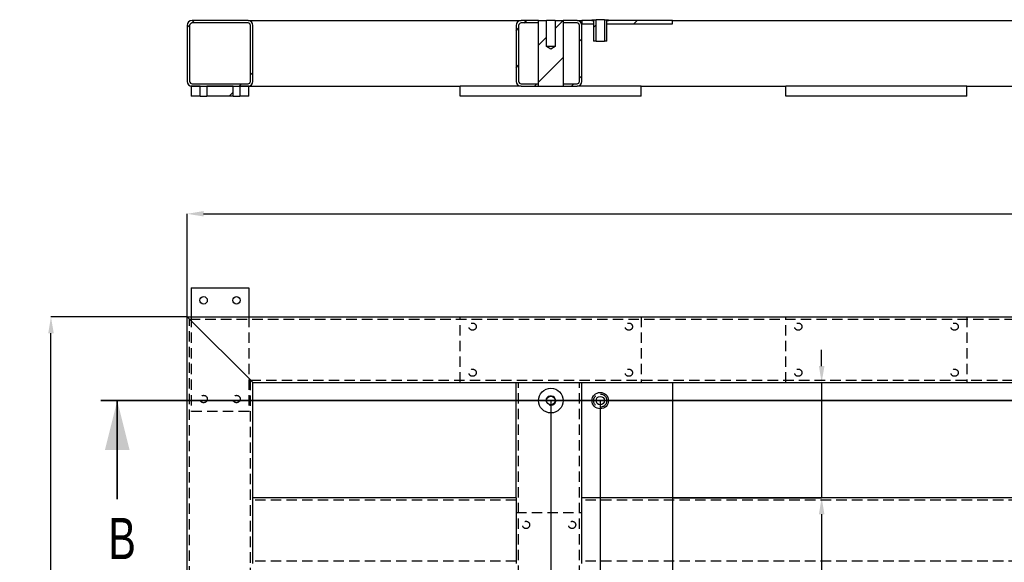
# Model space of a CAD drawing. Header units: millimetres. Extents: x 0 to 841, y 0 to 594.
# Tile 6 of 22: x 61 to 181, y 461 to 527. Entities that reach past the tile are written whole.
import ezdxf

# ---------------------------------------------------------------- set-up
doc = ezdxf.new("R2010")
doc.units = ezdxf.units.MM
doc.header["$PDSIZE"] = -1
doc.linetypes.add('HIDDEN', pattern=[1.905, 1.27, -0.635])
for name, color, linetype in [('COTES', 1, 'Continuous'), ('TRAIT-FINS', 9, 'Continuous'), ('TRAIT-TIRET', 2, 'HIDDEN')]:
    doc.layers.add(name, color=color, linetype=linetype)
doc.layers.add('TRAIT-FORT', color=4, linetype='Continuous', lineweight=25)
doc.styles.add('SLDTEXTSTYLE0', font='TXT', dxfattribs={"width": 0.75})
doc.dimstyles.new('SLDDIMSTYLE1', dxfattribs={"dimtxt": 3, "dimasz": 2, "dimexe": 0, "dimexo": 0.0625, "dimgap": 0.75, "dimtad": 0, "dimtih": 1, "dimtoh": 1, "dimdec": 0, "dimlfac": 10, "dimrnd": 1e-09, "dimzin": 12, "dimdsep": 46, "dimtxsty": 'SLDTEXTSTYLE0', "dimsah": 1, "dimcen": 0.09, "dimadec": 0, "dimazin": 3, "dimtfac": 1, "dimtdec": 0, "dimtofl": 0, "dimtmove": 0, "dimatfit": 3, "dimfxl": 1, "dimfrac": 2, "dimtolj": 1, "dimtzin": 12, "dimarcsym": 0})
doc.dimstyles.new('SLDDIMSTYLE2', dxfattribs={"dimtxt": 3, "dimasz": 2, "dimexe": 0, "dimexo": 0.0625, "dimgap": 0.75, "dimtad": 1, "dimdec": 0, "dimlfac": 10, "dimrnd": 1e-09, "dimzin": 12, "dimdsep": 46, "dimtxsty": 'SLDTEXTSTYLE0', "dimsah": 1, "dimcen": 0.09, "dimadec": 0, "dimazin": 3, "dimtfac": 1, "dimtdec": 0, "dimtofl": 0, "dimtmove": 0, "dimatfit": 3, "dimfxl": 1, "dimfrac": 2, "dimtolj": 1, "dimtzin": 12, "dimarcsym": 0})
doc.dimstyles.new('SLDDIMSTYLE3', dxfattribs={"dimtxt": 3, "dimasz": 2, "dimexe": 0, "dimexo": 0.0625, "dimgap": 0.75, "dimtad": 1, "dimdec": 0, "dimlfac": 10, "dimrnd": 1e-09, "dimzin": 12, "dimdsep": 46, "dimtxsty": 'SLDTEXTSTYLE0', "dimsah": 1, "dimcen": 0.09, "dimadec": 0, "dimazin": 3, "dimtfac": 1, "dimtdec": 0, "dimtmove": 0, "dimatfit": 0, "dimfxl": 1, "dimfrac": 2, "dimtolj": 1, "dimtzin": 12, "dimarcsym": 0})
pattern_1 = [(45, (0, 0), (-13.4704, 13.4704), []), (45, (4.49, 2e-323), (-13.4704, 13.4704), []), (45, (8.98, 4e-323), (-13.4704, 13.4704), []), (45, (13.47, 6e-323), (-13.4704, 13.4704), [])]

# ---------------------------------------------------------------- blocks, each defined once
blk = doc.blocks.new('_D_2')
at = {"layer": 'COTES', "color": 0, "lineweight": -2, "transparency": 16777216}
blk.add_line((126.04, 271.51), (323.77, 271.51), dxfattribs=at)
at = {"layer": 'Defpoints', "color": 0, "transparency": 16777216}
for p in [(303.76, 491.1), (125.98, 271.51), (323.77, 271.51)]:
    blk.add_point(p, dxfattribs=at)
at = {"layer": 'COTES', "color": 0, "transparency": 16777216, "insert": (328.27, 271.51), "char_height": 3, "attachment_point": 5, "style": 'SLDTEXTSTYLE0'}
blk.add_mtext('\\A1;2196', dxfattribs=at)
blk = doc.blocks.new('_D_5')
at = {"layer": 'COTES', "color": 0, "lineweight": -2, "transparency": 16777216}
blk.add_line((125.98, 480.85), (125.98, 245.62), dxfattribs=at)
at = {"layer": 'Defpoints', "color": 0, "transparency": 16777216}
for p in [(125.98, 480.91), (81.76, 261.1), (125.98, 245.62)]:
    blk.add_point(p, dxfattribs=at)
at = {"layer": 'COTES', "color": 0, "transparency": 16777216, "insert": (125.98, 241.87), "char_height": 3, "attachment_point": 5, "rotation": 90, "style": 'SLDTEXTSTYLE0'}
blk.add_mtext('\\A1;442', dxfattribs=at)
blk = doc.blocks.new('_D_6')
at = {"layer": 'COTES', "color": 0, "lineweight": -2, "transparency": 16777216}
blk.add_line((131.98, 480.85), (131.98, 245.62), dxfattribs=at)
at = {"layer": 'Defpoints', "color": 0, "transparency": 16777216}
for p in [(131.98, 480.91), (81.76, 261.1), (131.98, 245.62)]:
    blk.add_point(p, dxfattribs=at)
at = {"layer": 'COTES', "color": 0, "transparency": 16777216, "insert": (131.98, 242.06), "char_height": 3, "attachment_point": 5, "rotation": 90, "style": 'SLDTEXTSTYLE0'}
blk.add_mtext('\\A1;502', dxfattribs=at)
blk = doc.blocks.new('_D_7')
at = {"layer": 'COTES', "color": 0, "lineweight": -2, "transparency": 16777216}
blk.add_line((140.76, 469.04), (140.76, 245.62), dxfattribs=at)
at = {"layer": 'Defpoints', "color": 0, "transparency": 16777216}
for p in [(140.76, 469.1), (81.76, 261.1), (140.76, 245.62)]:
    blk.add_point(p, dxfattribs=at)
at = {"layer": 'COTES', "color": 0, "transparency": 16777216, "insert": (140.76, 242.06), "char_height": 3, "attachment_point": 5, "rotation": 90, "style": 'SLDTEXTSTYLE0'}
blk.add_mtext('\\A1;590', dxfattribs=at)
blk = doc.blocks.new('_D_8')
at = {"layer": 'COTES', "color": 0, "lineweight": -2, "transparency": 16777216}
for p, q in [((240.76, 469.04), (240.76, 253.62)), ((240.76, 253.62), (239.04, 249.62)), ((239.04, 249.62), (239.04, 245.62))]:
    blk.add_line(p, q, dxfattribs=at)
at = {"layer": 'Defpoints', "color": 0, "transparency": 16777216}
for p in [(240.76, 469.1), (81.76, 261.1), (239.04, 245.62)]:
    blk.add_point(p, dxfattribs=at)
at = {"layer": 'COTES', "color": 0, "transparency": 16777216, "insert": (239.04, 241.31), "char_height": 3, "attachment_point": 5, "rotation": 90, "style": 'SLDTEXTSTYLE0'}
blk.add_mtext('\\A1;1590', dxfattribs=at)
blk = doc.blocks.new('_D_9')
at = {"layer": 'COTES', "color": 0, "lineweight": -2, "transparency": 16777216}
for p, q in [((242.98, 480.85), (242.98, 253.62)), ((242.98, 253.62), (243.85, 249.62)), ((243.85, 249.62), (243.85, 245.62))]:
    blk.add_line(p, q, dxfattribs=at)
at = {"layer": 'Defpoints', "color": 0, "transparency": 16777216}
for p in [(242.98, 480.91), (81.76, 261.1), (243.85, 245.62)]:
    blk.add_point(p, dxfattribs=at)
at = {"layer": 'COTES', "color": 0, "transparency": 16777216, "insert": (243.85, 241.49), "char_height": 3, "attachment_point": 5, "rotation": 90, "style": 'SLDTEXTSTYLE0'}
blk.add_mtext('\\A1;1612', dxfattribs=at)
blk = doc.blocks.new('_D_10')
at = {"layer": 'COTES', "color": 0, "lineweight": -2, "transparency": 16777216}
for p, q in [((248.98, 480.85), (248.98, 253.62)), ((248.98, 253.62), (248.66, 249.62)), ((248.66, 249.62), (248.66, 245.62))]:
    blk.add_line(p, q, dxfattribs=at)
at = {"layer": 'Defpoints', "color": 0, "transparency": 16777216}
for p in [(248.98, 480.91), (81.76, 261.1), (248.66, 245.62)]:
    blk.add_point(p, dxfattribs=at)
at = {"layer": 'COTES', "color": 0, "transparency": 16777216, "insert": (248.66, 241.12), "char_height": 3, "attachment_point": 5, "rotation": 90, "style": 'SLDTEXTSTYLE0'}
blk.add_mtext('\\A1;1672', dxfattribs=at)
blk = doc.blocks.new('_D_11')
at = {"layer": 'COTES', "color": 0, "lineweight": -2, "transparency": 16777216}
for p, q in [((251.76, 469.04), (251.76, 253.62)), ((251.76, 253.62), (253.47, 249.62)), ((253.47, 249.62), (253.47, 245.62))]:
    blk.add_line(p, q, dxfattribs=at)
at = {"layer": 'Defpoints', "color": 0, "transparency": 16777216}
for p in [(251.76, 469.1), (81.76, 261.1), (253.47, 245.62)]:
    blk.add_point(p, dxfattribs=at)
at = {"layer": 'COTES', "color": 0, "transparency": 16777216, "insert": (253.47, 241.49), "char_height": 3, "attachment_point": 5, "rotation": 90, "style": 'SLDTEXTSTYLE0'}
blk.add_mtext('\\A1;1700', dxfattribs=at)
blk = doc.blocks.new('_D_13')
at = {"layer": 'COTES', "color": 0, "lineweight": -2, "transparency": 16777216}
for p, q in [((81.7, 491.1), (65.2, 491.1)), ((65.2, 263.1), (65.2, 489.1)), ((81.7, 261.1), (65.2, 261.1))]:
    blk.add_line(p, q, dxfattribs=at)
at = {"layer": 'COTES', "color": 0, "transparency": 16777216}
for points in [[(64.87, 489.1), (65.54, 489.1), (65.2, 491.1)], [(64.87, 263.1), (65.54, 263.1), (65.2, 261.1)]]:
    blk.add_solid(points, dxfattribs=at)
at = {"layer": 'Defpoints', "color": 0, "transparency": 16777216}
for p in [(65.2, 491.1), (81.76, 491.1), (81.76, 261.1)]:
    blk.add_point(p, dxfattribs=at)
at = {"layer": 'COTES', "color": 0, "transparency": 16777216, "insert": (61.45, 376.1), "char_height": 3, "attachment_point": 2, "rotation": 90, "style": 'SLDTEXTSTYLE0'}
blk.add_mtext('\\A1;2300', dxfattribs=at)
blk = doc.blocks.new('_D_14')
at = {"layer": 'COTES', "color": 0, "lineweight": -2, "transparency": 16777216}
for p, q in [((81.76, 491.16), (81.76, 503.62)), ((83.76, 503.62), (301.76, 503.62)), ((303.76, 491.16), (303.76, 503.62))]:
    blk.add_line(p, q, dxfattribs=at)
at = {"layer": 'COTES', "color": 0, "transparency": 16777216}
for points in [[(83.76, 503.95), (83.76, 503.29), (81.76, 503.62)], [(301.76, 503.95), (301.76, 503.29), (303.76, 503.62)]]:
    blk.add_solid(points, dxfattribs=at)
at = {"layer": 'Defpoints', "color": 0, "transparency": 16777216}
for p in [(303.76, 503.62), (81.76, 491.1), (303.76, 491.1)]:
    blk.add_point(p, dxfattribs=at)
at = {"layer": 'COTES', "color": 0, "transparency": 16777216, "insert": (192.76, 507.37), "char_height": 3, "attachment_point": 2, "style": 'SLDTEXTSTYLE0'}
blk.add_mtext('\\A1;2220', dxfattribs=at)
blk = doc.blocks.new('_D_15')
at = {"layer": 'COTES', "color": 0, "lineweight": -2, "transparency": 16777216}
for p, q in [((158.9, 485.1), (158.9, 487.1)), ((140.82, 483.1), (158.9, 483.1)), ((158.9, 483.1), (158.9, 469.1)), ((140.82, 469.1), (158.9, 469.1)), ((158.9, 467.1), (158.9, 449.53))]:
    blk.add_line(p, q, dxfattribs=at)
at = {"layer": 'COTES', "color": 0, "transparency": 16777216}
for points in [[(158.57, 485.1), (159.24, 485.1), (158.9, 483.1)], [(158.57, 467.1), (159.24, 467.1), (158.9, 469.1)]]:
    blk.add_solid(points, dxfattribs=at)
at = {"layer": 'Defpoints', "color": 0, "transparency": 16777216}
for p in [(140.76, 483.1), (140.76, 469.1), (158.9, 469.1)]:
    blk.add_point(p, dxfattribs=at)
at = {"layer": 'COTES', "color": 0, "transparency": 16777216, "insert": (155.15, 454.22), "char_height": 3, "attachment_point": 2, "rotation": 90, "style": 'SLDTEXTSTYLE0'}
blk.add_mtext('\\A1;(140)', dxfattribs=at)

msp = doc.modelspace()

# ---------------------------------------------------------------- hatches: boundary and pattern name
at = {"layer": 'TRAIT-FINS'}
h = msp.add_hatch(dxfattribs=at)
h.set_pattern_fill('DIN 201 ACIER ET FONTE', color=256, style=0, pattern_type=2)
h.set_pattern_definition(pattern_1)
edge = h.paths.add_edge_path(flags=0)
edge.add_line((89.16, 527.12), (82.36, 527.12))
edge.add_arc((82.36, 526.52), 0.6, 90, 180)
edge.add_line((81.76, 526.52), (81.76, 519.72))
edge.add_arc((82.36, 519.72), 0.6, 180, 270)
edge.add_line((82.36, 519.12), (89.16, 519.12))
edge.add_arc((89.16, 519.72), 0.6, 270, 360)
edge.add_line((89.76, 519.72), (89.76, 526.52))
edge.add_arc((89.16, 526.52), 0.6, 0, 90)
edge = h.paths.add_edge_path(flags=0)
edge.add_arc((82.36, 526.52), 0.3, 90, 180, ccw=False)
edge.add_line((82.36, 526.82), (89.16, 526.82))
edge.add_arc((89.16, 526.52), 0.3, 0, 90, ccw=False)
edge.add_line((89.46, 526.52), (89.46, 519.72))
edge.add_arc((89.16, 519.72), 0.3, 270, 360, ccw=False)
edge.add_line((89.16, 519.42), (82.36, 519.42))
edge.add_arc((82.36, 519.72), 0.3, 180, 270, ccw=False)
edge.add_line((82.06, 519.72), (82.06, 526.52))
h = msp.add_hatch(dxfattribs=at)
h.set_pattern_fill('DIN 201 ACIER ET FONTE', color=256, style=0, pattern_type=2)
h.set_pattern_definition(pattern_1)
edge = h.paths.add_edge_path(flags=0)
edge.add_arc((122.36, 526.52), 0.3, 90, 180, ccw=False)
edge.add_line((122.36, 526.82), (124.48, 526.82))
edge.add_line((124.48, 526.82), (124.48, 527.12))
edge.add_line((124.48, 527.12), (122.36, 527.12))
edge.add_arc((122.36, 526.52), 0.6, 90, 180)
edge.add_line((121.76, 526.52), (121.76, 519.72))
edge.add_arc((122.36, 519.72), 0.6, 180, 270)
edge.add_line((122.36, 519.12), (124.48, 519.12))
edge.add_line((124.48, 519.12), (124.48, 519.42))
edge.add_line((124.48, 519.42), (122.36, 519.42))
edge.add_arc((122.36, 519.72), 0.3, 180, 270, ccw=False)
edge.add_line((122.06, 519.72), (122.06, 526.52))
h = msp.add_hatch(dxfattribs=at)
h.set_pattern_fill('DIN 201 ACIER ET FONTE', color=256, style=0, pattern_type=2)
h.set_pattern_definition(pattern_1)
h.paths.add_polyline_path([(127.48, 519.12), (127.48, 527.12), (126.51, 527.12), (126.51, 523.97), (125.98, 523.65), (125.46, 523.97), (125.46, 527.12), (124.48, 527.12), (124.48, 519.12)], flags=0)
h = msp.add_hatch(dxfattribs=at)
h.set_pattern_fill('DIN 201 ACIER ET FONTE', color=256, style=0, pattern_type=2)
h.set_pattern_definition(pattern_1)
edge = h.paths.add_edge_path(flags=0)
edge.add_line((127.48, 519.12), (129.16, 519.12))
edge.add_arc((129.16, 519.72), 0.6, 270, 360)
edge.add_line((129.76, 519.72), (129.76, 526.52))
edge.add_arc((129.16, 526.52), 0.6, 0, 90)
edge.add_line((129.16, 527.12), (127.48, 527.12))
edge.add_line((127.48, 527.12), (127.48, 526.82))
edge.add_line((127.48, 526.82), (129.16, 526.82))
edge.add_arc((129.16, 526.52), 0.3, 0, 90, ccw=False)
edge.add_line((129.46, 526.52), (129.46, 519.72))
edge.add_arc((129.16, 519.72), 0.3, 270, 360, ccw=False)
edge.add_line((129.16, 519.42), (127.48, 519.42))
edge.add_line((127.48, 519.42), (127.48, 519.12))
h = msp.add_hatch(dxfattribs=at)
h.set_pattern_fill('DIN 201 ACIER ET FONTE', color=256, style=0, pattern_type=2)
h.set_pattern_definition(pattern_1)
h.paths.add_polyline_path([(129.76, 527.12), (129.76, 526.72), (131.18, 526.72), (131.18, 527.12)], flags=0)
h = msp.add_hatch(dxfattribs=at)
h.set_pattern_fill('DIN 201 ACIER ET FONTE', color=256, style=0, pattern_type=2)
h.set_pattern_definition(pattern_1)
h.paths.add_polyline_path([(131.47, 527.22), (130.98, 527.22), (130.98, 527.12), (131.18, 527.12), (131.18, 524.62), (131.47, 524.62)], flags=0)
h = msp.add_hatch(dxfattribs=at)
h.set_pattern_fill('DIN 201 ACIER ET FONTE', color=256, style=0, pattern_type=2)
h.set_pattern_definition(pattern_1)
h.paths.add_polyline_path([(132.78, 527.12), (132.98, 527.12), (132.98, 527.22), (132.49, 527.22), (132.49, 524.62), (132.78, 524.62)], flags=0)
h = msp.add_hatch(dxfattribs=at)
h.set_pattern_fill('DIN 201 ACIER ET FONTE', color=256, style=0, pattern_type=2)
h.set_pattern_definition(pattern_1)
h.paths.add_polyline_path([(132.78, 527.12), (132.78, 526.72), (140.76, 526.72), (140.76, 527.12)], flags=0)
h = msp.add_hatch(dxfattribs=at)
h.set_pattern_fill('DIN 201 ACIER ET FONTE', color=256, style=0, pattern_type=2)
h.set_pattern_definition(pattern_1)
h.paths.add_polyline_path([(82.26, 517.92), (83.35, 517.92), (83.35, 519.12), (82.26, 519.12)], flags=0)
h = msp.add_hatch(dxfattribs=at)
h.set_pattern_fill('DIN 201 ACIER ET FONTE', color=256, style=0, pattern_type=2)
h.set_pattern_definition(pattern_1)
h.paths.add_polyline_path([(84.17, 517.92), (87.35, 517.92), (87.35, 519.12), (84.17, 519.12)], flags=0)
h = msp.add_hatch(dxfattribs=at)
h.set_pattern_fill('DIN 201 ACIER ET FONTE', color=256, style=0, pattern_type=2)
h.set_pattern_definition(pattern_1)
h.paths.add_polyline_path([(88.17, 517.92), (89.26, 517.92), (89.26, 519.12), (88.17, 519.12)], flags=0)

# ---------------------------------------------------------------- linework, layer by layer
at = {"lineweight": 35}
for p, q in [((313.39, 480.91), (71.26, 480.91)), ((73.26, 468.91), (73.26, 480.91))]:
    msp.add_line(p, q, dxfattribs=at)
at = {"lineweight": 18}
msp.add_arc((125.98, 480.91), 0.6, 255, 195, dxfattribs=at)
at = {"lineweight": 35}
msp.add_solid([(73.26, 480.91), (71.76, 474.91), (74.76, 474.91)], dxfattribs=at)
at = {"layer": 'TRAIT-FORT', "lineweight": 25}
for p, q in [((89.16, 527.12), (82.36, 527.12)), ((89.16, 526.82), (82.36, 526.82)), ((89.16, 527.12), (122.36, 527.12)), ((124.48, 527.12), (122.36, 527.12)), ((124.48, 526.82), (122.36, 526.82)), ((124.48, 519.12), (124.48, 527.12)), ((124.48, 527.12), (125.46, 527.12)), ((124.48, 526.82), (124.48, 527.12)), ((125.46, 523.97), (125.46, 527.12)), ((126.51, 527.12), (125.46, 527.12)), ((126.51, 527.12), (126.51, 523.97)), ((126.51, 527.12), (127.48, 527.12)), ((127.48, 527.12), (127.48, 519.12)), ((127.48, 527.12), (127.48, 526.82)), ((129.16, 527.12), (127.48, 527.12)), ((129.16, 526.82), (127.48, 526.82)), ((129.16, 527.12), (129.76, 527.12)), ((131.18, 527.12), (129.76, 527.12)), ((129.76, 527.12), (129.76, 526.72)), ((130.98, 527.22), (130.98, 527.12)), ((130.98, 527.22), (131.47, 527.22)), ((130.98, 527.12), (131.18, 527.12)), ((131.18, 527.12), (131.18, 526.72)), ((131.18, 527.12), (131.18, 524.62)), ((131.47, 524.62), (131.47, 527.22)), ((132.49, 527.22), (131.47, 527.22)), ((132.49, 527.22), (132.49, 524.62)), ((132.49, 527.22), (132.98, 527.22)), ((132.78, 526.72), (132.78, 527.12)), ((140.76, 527.12), (132.78, 527.12)), ((132.78, 524.62), (132.78, 527.12)), ((132.78, 527.12), (132.98, 527.12)), ((132.98, 527.12), (132.98, 527.22)), ((140.76, 526.72), (140.76, 527.12)), ((140.76, 527.12), (206.36, 527.12)), ((81.76, 526.52), (81.76, 519.72)), ((82.06, 526.52), (82.06, 519.72)), ((89.46, 519.72), (89.46, 526.52)), ((89.76, 519.72), (89.76, 526.52)), ((121.76, 526.52), (121.76, 519.72)), ((122.06, 526.52), (122.06, 519.72)), ((129.46, 519.72), (129.46, 526.52)), ((129.76, 526.72), (131.18, 526.72)), ((129.76, 519.72), (129.76, 526.52)), ((132.78, 526.72), (140.76, 526.72)), ((131.47, 524.62), (131.18, 524.62)), ((131.47, 524.62), (132.49, 524.62)), ((132.78, 524.62), (132.49, 524.62)), ((125.98, 523.65), (125.46, 523.97)), ((126.51, 523.97), (125.46, 523.97)), ((126.51, 523.97), (125.98, 523.65)), ((82.26, 519.12), (82.26, 517.92)), ((83.35, 519.12), (82.26, 519.12)), ((82.36, 519.42), (89.16, 519.42)), ((82.36, 519.12), (89.16, 519.12)), ((83.35, 517.92), (83.35, 519.12)), ((84.17, 519.12), (84.17, 517.92)), ((87.35, 519.12), (84.17, 519.12)), ((87.35, 517.92), (87.35, 519.12)), ((88.17, 519.12), (88.17, 517.92)), ((89.26, 519.12), (88.17, 519.12)), ((89.26, 517.92), (89.26, 519.12)), ((89.26, 519.12), (114.96, 519.12)), ((114.96, 517.92), (114.96, 519.12)), ((122.36, 519.12), (114.96, 519.12)), ((122.36, 519.42), (124.48, 519.42)), ((122.36, 519.12), (124.48, 519.12)), ((124.48, 519.12), (124.48, 519.42)), ((124.48, 519.12), (127.48, 519.12)), ((127.48, 519.42), (127.48, 519.12)), ((127.48, 519.42), (129.16, 519.42)), ((127.48, 519.12), (129.16, 519.12)), ((136.96, 519.12), (129.16, 519.12)), ((136.96, 517.92), (136.96, 519.12)), ((136.96, 519.12), (154.56, 519.12)), ((154.56, 517.92), (154.56, 519.12)), ((176.56, 519.12), (154.56, 519.12)), ((176.56, 517.92), (176.56, 519.12)), ((176.56, 519.12), (202.26, 519.12)), ((83.35, 517.92), (82.26, 517.92)), ((83.35, 517.92), (84.17, 517.92)), ((87.35, 517.92), (84.17, 517.92)), ((87.35, 517.92), (88.17, 517.92)), ((89.26, 517.92), (88.17, 517.92)), ((136.96, 517.92), (114.96, 517.92)), ((176.56, 517.92), (154.56, 517.92)), ((82.26, 494.6), (82.26, 491.1)), ((82.26, 494.6), (89.26, 494.6)), ((89.26, 494.6), (89.26, 491.1)), ((81.76, 261.1), (81.76, 491.1)), ((81.76, 491.1), (82.36, 490.5)), ((81.76, 491.1), (303.76, 491.1)), ((82.36, 490.5), (81.76, 491.1)), ((82.36, 490.5), (89.16, 483.7)), ((89.16, 483.7), (89.76, 483.1)), ((89.76, 483.1), (89.16, 483.7)), ((89.76, 469.1), (89.76, 483.1)), ((89.76, 483.1), (121.76, 483.1)), ((121.76, 469.1), (121.76, 483.1)), ((121.76, 483.1), (122.36, 483.1)), ((122.36, 483.1), (129.16, 483.1)), ((129.16, 483.1), (129.76, 483.1)), ((129.76, 469.1), (129.76, 483.1)), ((129.76, 483.1), (140.76, 483.1)), ((140.76, 483.1), (140.76, 469.1)), ((140.76, 483.1), (205.76, 483.1)), ((89.76, 468.5), (89.76, 469.1)), ((121.76, 469.1), (89.76, 469.1)), ((89.76, 461.7), (89.76, 468.5)), ((121.76, 469.1), (121.76, 468.5)), ((121.76, 468.5), (121.76, 461.7)), ((140.76, 469.1), (129.76, 469.1)), ((129.76, 468.5), (129.76, 469.1)), ((129.76, 461.7), (129.76, 468.5)), ((205.76, 469.1), (140.76, 469.1)), ((89.76, 461.1), (89.76, 461.7)), ((121.76, 461.7), (121.76, 461.1)), ((129.76, 461.1), (129.76, 461.7))]:
    msp.add_line(p, q, dxfattribs=at)
for centre, radius in [((83.76, 493.1), 0.45), ((87.76, 493.1), 0.45), ((125.98, 480.91), 1.5), ((125.98, 480.91), 0.525), ((131.98, 480.91), 1), ((131.98, 480.91), 0.51)]:
    msp.add_circle(centre, radius, dxfattribs=at)
for centre, radius, start, end in [((82.36, 526.52), 0.6, 90, 180), ((82.36, 526.52), 0.3, 90, 180), ((89.16, 526.52), 0.6, 0, 90), ((89.16, 526.52), 0.3, 0, 90), ((122.36, 526.52), 0.6, 90, 180), ((122.36, 526.52), 0.3, 90, 180), ((129.16, 526.52), 0.6, 0, 90), ((129.16, 526.52), 0.3, 0, 90), ((82.36, 519.72), 0.6, 180, 270), ((82.36, 519.72), 0.3, 180, 270), ((89.16, 519.72), 0.6, 270, 0), ((89.16, 519.72), 0.3, 270, 0), ((122.36, 519.72), 0.6, 180, 270), ((122.36, 519.72), 0.3, 180, 270), ((129.16, 519.72), 0.3, 270, 0), ((129.16, 519.72), 0.6, 270, 0)]:
    msp.add_arc(centre, radius, start, end, dxfattribs=at)
at = {"layer": 'TRAIT-TIRET'}
for p, q in [((82.26, 491.1), (82.26, 479.6)), ((89.26, 491.1), (89.26, 479.6)), ((114.96, 483.1), (114.96, 491.1)), ((136.96, 491.1), (136.96, 483.1)), ((154.56, 483.1), (154.56, 491.1)), ((176.56, 491.1), (176.56, 483.1)), ((82.06, 261.4), (82.06, 490.8)), ((82.06, 490.8), (303.46, 490.8)), ((89.46, 268.8), (89.46, 483.4)), ((89.46, 483.4), (296.06, 483.4)), ((122.06, 269.1), (122.06, 483.1)), ((129.46, 269.1), (129.46, 483.1)), ((89.26, 479.6), (82.26, 479.6)), ((121.76, 468.8), (89.76, 468.8)), ((205.76, 468.8), (129.76, 468.8)), ((121.76, 467.3), (129.76, 467.3)), ((121.76, 461.4), (89.76, 461.4)), ((205.76, 461.4), (129.76, 461.4))]:
    msp.add_line(p, q, dxfattribs=at)
for centre, radius in [((116.46, 489.9), 0.44), ((135.46, 489.9), 0.44), ((156.06, 489.9), 0.44), ((175.06, 489.9), 0.44), ((116.46, 484.3), 0.44), ((135.46, 484.3), 0.44), ((156.06, 484.3), 0.44), ((175.06, 484.3), 0.44), ((83.76, 481.1), 0.45), ((87.76, 481.1), 0.45), ((131.98, 480.91), 0.8), ((122.96, 465.8), 0.44), ((128.56, 465.8), 0.44)]:
    msp.add_circle(centre, radius, dxfattribs=at)

# ---------------------------------------------------------------- texts
at = {"insert": (72.18, 466.64), "char_height": 5, "attachment_point": 1, "style": 'SLDTEXTSTYLE0'}
msp.add_mtext('B', dxfattribs=at)

# ---------------------------------------------------------------- dimensions: what is measured, and where the dimension line sits
at = {"layer": 'COTES'}
dim = msp.add_linear_dim(base=(303.76, 503.62), p1=(81.76, 491.1), p2=(303.76, 491.1), dimstyle='SLDDIMSTYLE2', dxfattribs=at)
dim.commit()
dim.dimension.update_dxf_attribs({"geometry": '_D_14', "text_midpoint": (192.76, 503.62), "dimtype": 160})
dim = msp.add_linear_dim(base=(65.2, 491.1), p1=(81.76, 261.1), p2=(81.76, 491.1), angle=90, dimstyle='SLDDIMSTYLE2', dxfattribs=at)
dim.commit()
dim.dimension.update_dxf_attribs({"geometry": '_D_13', "text_midpoint": (65.2, 376.1), "dimtype": 160})
for feature_location, offset, dtype, origin, picture, middle in [((125.98, 271.51), (197.78, 0), 0, (303.76, 491.1), '_D_2', (328.27, 271.51)), ((125.98, 480.91), (0, -235.29), 1, (81.76, 261.1), '_D_5', (125.98, 241.87)), ((131.98, 480.91), (0, -235.29), 1, (81.76, 261.1), '_D_6', (131.98, 242.06)), ((242.98, 480.91), (0.87, -235.29), 1, (81.76, 261.1), '_D_9', (243.85, 241.49)), ((248.98, 480.91), (-0.32, -235.29), 1, (81.76, 261.1), '_D_10', (248.66, 241.12)), ((140.76, 469.1), (0, -223.48), 1, (81.76, 261.1), '_D_7', (140.76, 242.06)), ((240.76, 469.1), (-1.72, -223.48), 1, (81.76, 261.1), '_D_8', (239.04, 241.31)), ((251.76, 469.1), (1.72, -223.48), 1, (81.76, 261.1), '_D_11', (253.47, 241.49))]:
    dim = msp.add_ordinate_dim(feature_location=feature_location, offset=offset, dtype=dtype, origin=origin, dimstyle='SLDDIMSTYLE1', dxfattribs=at)
    dim.commit()
    dim.dimension.update_dxf_attribs({"geometry": picture, "text_midpoint": middle})
dim = msp.add_linear_dim(base=(158.9, 469.1), p1=(140.76, 483.1), p2=(140.76, 469.1), angle=90, text='(<>)', dimstyle='SLDDIMSTYLE3', dxfattribs=at)
dim.commit()
dim.dimension.update_dxf_attribs({"geometry": '_D_15', "text_midpoint": (158.9, 454.22), "dimtype": 160})

doc.saveas('drawing.dxf')
